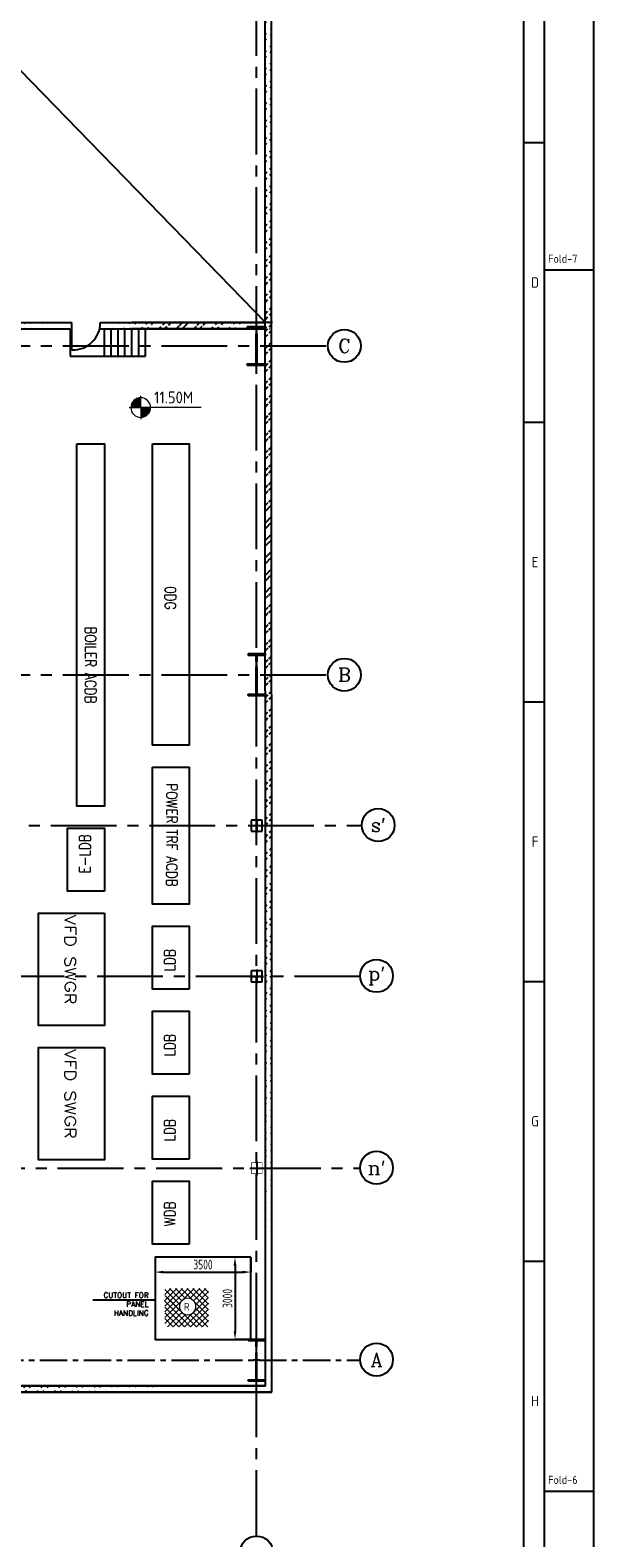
# Model space of a CAD drawing. Extents: x 18893 to 3351893, y -610358 to 406739.
# Tile 22 of 256: x 196801 to 217374, y 97790 to 152791. Entities that reach past the tile are written whole.
import ezdxf
from ezdxf.enums import TextEntityAlignment as Align

# ---------------------------------------------------------------- set-up
doc = ezdxf.new("R2010")
doc.units = 0
doc.header["$LTSCALE"] = 800
doc.header["$MEASUREMENT"] = 0
for name, pattern in [('CENTER', [2, 1.25, -0.25, 0.25, -0.25]), ('CENTER2', [1.125, 0.75, -0.125, 0.125, -0.125]), ('CONTINOUS', [0])]:
    doc.linetypes.add(name, pattern=pattern)
doc.layers.get('0').update_dxf_attribs({"linetype": 'CONTINUOUS'})
for name, color, linetype in [('0-7-COL', 2, 'CENTER'), ('Aux_col', 7, 'CONTINUOUS'), ('COL', 1, 'CENTER'), ('FORMAT', 7, 'CONTINUOUS'), ('GRID', 8, 'CENTER'), ('HATCH', 9, 'CONTINUOUS'), ('WALL', 6, 'CONTINUOUS')]:
    doc.layers.add(name, color=color, linetype=linetype)
for name, color, linetype, lineweight in [('DIM', 4, 'CONTINUOUS', 13), ('T', 3, 'CONTINUOUS', 15), ('TEXT', 3, 'CONTINUOUS', 15)]:
    doc.layers.add(name, color=color, linetype=linetype, lineweight=lineweight)
doc.styles.add('ROMANC', font='romanc')
doc.styles.add('ROMANS', font='ISO9.shx', dxfattribs={"width": 0.8})
doc.styles.add('S1', font='SIMPLEX.SHX', dxfattribs={"height": 200})
doc.styles.add('S3', font='ROMANS1.SHX', dxfattribs={"width": 0.8})
doc.styles.get("Standard").update_dxf_attribs({"font": 'ISO9'})
doc.dimstyles.get("Standard").update_dxf_attribs({"dimtxt": 0.18, "dimasz": 0.18, "dimexe": 0.18, "dimexo": 0.0625, "dimgap": 0.09, "dimtad": 0, "dimtih": 1, "dimtoh": 1, "dimdec": 4, "dimzin": 0, "dimdsep": 46, "dimtxsty": 'Standard', "dimcen": 0.09, "dimadec": 0, "dimazin": 0, "dimtfac": 1, "dimtdec": 4, "dimtofl": 0, "dimtmove": 0, "dimatfit": 3, "dimfxl": 0, "dimtolj": 1, "dimtzin": 0, "dimarcsym": 0})
doc.dimstyles.new('STANDARD$0', dxfattribs={"dimtxt": 250, "dimasz": 200, "dimexe": 0, "dimexo": 0, "dimgap": 100, "dimtad": 1, "dimdec": 0, "dimzin": 0, "dimdsep": 46, "dimtxsty": 'S1', "dimcen": 0, "dimadec": 0, "dimazin": 0, "dimtfac": 1, "dimtdec": 0, "dimtmove": 2, "dimatfit": 3, "dimfxl": 0, "dimtolj": 1, "dimtzin": 0, "dimarcsym": 0})

# ---------------------------------------------------------------- blocks, each defined once
blk = doc.blocks.new('A$C731D3036')
for p, q in [((-37.8, 265.66), (-37.8, 1816.5)), ((-37.8, 1389.61), (-26.68, 1389.61)), ((0, 1320.68), (-26.68, 1320.68)), ((-37.8, 1238.42), (-26.68, 1238.42)), ((-37.8, 1087.23), (-26.68, 1087.23)), ((-37.8, 936.04), (-26.68, 936.04)), ((-37.8, 784.85), (-26.68, 784.85)), ((0, 660.34), (-26.68, 660.34))]:
    blk.add_line(p, q)
for points in [[(0, 1869.86), (-2643.59, 1869.86), (-2643.59, 0), (0, 0)], [(-26.68, 1843.18), (-2616.91, 1843.18), (-2616.91, 26.68), (-26.68, 26.68)]]:
    blk.add_lwpolyline(points, close=True)
for s, p in [('Fold-7', (-24.68, 1324.64)), ('Fold-6', (-24.68, 664.3))]:
    blk.add_text(s, height=4.447).set_placement(p)
for s, p in [('D', (-31.82, 1314.01)), ('E', (-31.82, 1162.83)), ('F', (-31.82, 1011.64)), ('G', (-31.82, 860.45)), ('H', (-31.82, 709.26))]:
    blk.add_text(s, height=5.56).set_placement(p, align=Align.MIDDLE)
blk = doc.blocks.new('A$C1C927E47')
at = {"layer": 'COL'}
h = blk.add_hatch(dxfattribs=at)
h.set_pattern_fill('ANSI31', color=256, scale=100, style=0)
h.paths.add_polyline_path([(16, 0), (0, 0), (0, -710), (16, -710)])
h.paths.add_polyline_path([(16, 710), (0, 710), (0, 0), (16, 0)])
h.paths.add_polyline_path([(0, 710), (-16, 710), (-16, 0), (0, 0)])
h.paths.add_polyline_path([(0, 0), (-16, 0), (-16, -710), (0, -710)])
h.paths.add_polyline_path([(-310, -710), (-310, -760), (0, -760), (0, -710)])
h.paths.add_polyline_path([(310, -760), (310, -710), (0, -710), (0, -760)])
h.paths.add_polyline_path([(310, 710), (310, 760), (0, 760), (0, 710)])
h.paths.add_polyline_path([(-310, 760), (-310, 710), (0, 710), (0, 760)])
for p, q in [((310, 760), (-310, 760)), ((-310, 760), (-310, 710)), ((310, 710), (-310, 710)), ((-16, -710), (-16, 710)), ((16, -710), (16, 710)), ((310, 760), (310, 710)), ((-310, -710), (310, -710)), ((-310, -760), (-310, -710)), ((-310, -760), (310, -760)), ((310, -760), (310, -710))]:
    blk.add_line(p, q, dxfattribs=at)
at = {"layer": 'COL', "color": 2}
for p, q in [((0, -792), (0, 792)), ((44, 0), (-44, 0))]:
    blk.add_line(p, q, dxfattribs=at)
blk = doc.blocks.new('A$C41E52089')
at = {"layer": 'COL'}
h = blk.add_hatch(dxfattribs=at)
h.set_pattern_fill('ANSI31', color=256, scale=100, style=0)
h.paths.add_polyline_path([(310, -720), (0, -720), (0, -760), (310, -760)])
h.paths.add_polyline_path([(0, -720), (-310, -720), (-310, -760), (0, -760)])
h.paths.add_polyline_path([(0, 0), (-13, 0), (-13, -720), (0, -720)])
h.paths.add_polyline_path([(0, 720), (-13, 720), (-13, 0), (0, 0)])
h.paths.add_polyline_path([(12, 0), (0, 0), (0, -720), (12, -720)])
h.paths.add_polyline_path([(12, 720), (0, 720), (0, 0), (12, 0)])
h.paths.add_polyline_path([(310, 760), (0, 760), (0, 720), (12, 720), (310, 720)])
h.paths.add_polyline_path([(0, 760), (-310, 760), (-310, 720), (0, 720)])
for p, q in [((-310, 760), (310, 760)), ((-310, 760), (-310, 720)), ((-310, 720), (310, 720)), ((-13, -720), (-13, 720)), ((12, -720), (12, 720)), ((310, 760), (310, 720)), ((-310, -720), (310, -720)), ((-310, -760), (-310, -720)), ((-310, -760), (310, -760)), ((310, -760), (310, -720))]:
    blk.add_line(p, q, dxfattribs=at)
at = {"layer": 'COL', "color": 2}
for p, q in [((0, -800), (0, 800)), ((123, 0), (-123, 0))]:
    blk.add_line(p, q, dxfattribs=at)
blk = doc.blocks.new('A$C14326149')
at = {"layer": 'COL'}
h = blk.add_hatch(dxfattribs=at)
h.set_pattern_fill('ANSI31', color=256, scale=100, style=0)
h.paths.add_polyline_path([(310, 640), (0, 640), (0, 600), (310, 600)])
h.paths.add_polyline_path([(0, 600), (0, 640), (-310, 640), (-310, 600)])
h.paths.add_polyline_path([(0, -640), (0, -600), (-310, -600), (-310, -640)])
h.paths.add_polyline_path([(0, -600), (0, -640), (310, -640), (310, -600)])
h.paths.add_polyline_path([(-16, 0), (0, 0), (0, 600), (-16, 600)])
h.paths.add_polyline_path([(0, 0), (16, 0), (16, 600), (0, 600)])
h.paths.add_polyline_path([(16, 0), (0, 0), (0, -600), (16, -600)])
h.paths.add_polyline_path([(-16, -600), (0, -600), (0, 0), (-16, 0)])
for p, q in [((310, 640), (-310, 640)), ((-310, 640), (-310, 600)), ((310, 600), (-310, 600)), ((-16, -600), (-16, 600)), ((16, -600), (16, 600)), ((310, 640), (310, 600)), ((-310, -600), (310, -600)), ((-310, -640), (-310, -600)), ((-310, -640), (310, -640)), ((310, -640), (310, -600))]:
    blk.add_line(p, q, dxfattribs=at)
at = {"layer": 'COL', "color": 2}
for p, q in [((0, -672), (0, 672)), ((44, 0), (-44, 0))]:
    blk.add_line(p, q, dxfattribs=at)
blk = doc.blocks.new('*D218')
at = {"color": 9, "lineweight": -2}
for p, q in [((204859, 108024), (204278, 108024)), ((204278, 107724), (204278, 105324)), ((204859, 105024), (204278, 105024))]:
    blk.add_line(p, q, dxfattribs=at)
at = {"color": 9}
for points in [[(204228, 107724), (204328, 107724), (204278, 108024)], [(204228, 105324), (204328, 105324), (204278, 105024)]]:
    blk.add_solid(points, dxfattribs=at)
at = {"insert": (204003, 106524), "char_height": 350, "attachment_point": 5, "rotation": 90, "style": 'ROMANS'}
blk.add_mtext('\\A1;3000', dxfattribs=at)
blk = doc.blocks.new('*D219')
at = {"color": 9, "lineweight": -2}
for p, q in [((201359, 108024), (201359, 107485)), ((204859, 108024), (204859, 107485)), ((201659, 107485), (204559, 107485))]:
    blk.add_line(p, q, dxfattribs=at)
at = {"color": 9}
for points in [[(201659, 107535), (201659, 107435), (201359, 107485)], [(204559, 107535), (204559, 107435), (204859, 107485)]]:
    blk.add_solid(points, dxfattribs=at)
at = {"insert": (203109, 107760), "char_height": 350, "attachment_point": 5, "style": 'ROMANS'}
blk.add_mtext('\\A1;3500', dxfattribs=at)
blk = doc.blocks.new('*X33')
at = {"color": 0}
for p, q in [((36226, 29425), (36330, 29425)), ((36080, 29200), (36330, 29200)), ((36081, 29225), (36330, 29225)), ((36085, 29250), (36330, 29250)), ((36092, 29275), (36330, 29275)), ((36102, 29300), (36330, 29300)), ((36115, 29325), (36330, 29325)), ((36132, 29350), (36330, 29350)), ((36154, 29375), (36330, 29375)), ((36183, 29400), (36330, 29400))]:
    blk.add_line(p, q, dxfattribs=at)
blk = doc.blocks.new('LL')
for p, q in [((-1136, 0), (-711, 0)), ((-711, 0), (-711, 423)), ((1493, 0), (-711, 0)), ((-711, 0), (-711, -418))]:
    blk.add_line(p, q)
for start, end in [(90, 180), (180, 270), (0, 90), (270, 0)]:
    blk.add_arc((-711, 0), 360, start, end)
at = {"xscale": 1.440000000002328, "yscale": 1.440000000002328, "zscale": 1.440000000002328}
blk.add_blockref('*X33', (-53026, -42044), dxfattribs=at)
at = {"xscale": 1.440000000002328, "yscale": 1.440000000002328, "zscale": 1.440000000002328, "rotation": 180}
blk.add_blockref('*X33', (51604, 42044), dxfattribs=at)

msp = doc.modelspace()

# ---------------------------------------------------------------- hatches: boundary and pattern name
at = {"layer": 'HATCH'}
h = msp.add_hatch(dxfattribs=at)
h.set_pattern_fill('ANSI32', color=256, scale=1200, style=0)
h.set_pattern_definition([(45, (120180.1, 15250.4), (-318.198, 318.198), []), (45, (120392.25, 15250.4), (-318.198, 318.198), [])])
edge = h.paths.add_edge_path()
edge.add_line((205390.22, 103333.93), (205381.65, 164283.93))
edge.add_line((205620.22, 103103.93), (205611.21, 164553.93))
h = msp.add_hatch(dxfattribs=at)
h.set_pattern_fill('ANSI32', color=256, scale=1200, style=0)
h.set_pattern_definition([(45, (98559.2, 14959.23), (-318.198, 318.198), []), (45, (98771.33, 14959.23), (-318.198, 318.198), [])])
edge = h.paths.add_edge_path()
edge.add_line((174295.22, 141893.93), (198257.27, 141893.93))
edge.add_line((174065.22, 142123.93), (183385.22, 142123.93))
h = msp.add_hatch(dxfattribs=at)
h.set_pattern_fill('ANSI32', color=256, scale=1200, style=0)
h.set_pattern_definition([(45, (95244.44, 5753.7), (-318.198, 318.198), []), (45, (95456.57, 5753.7), (-318.198, 318.198), [])])
edge = h.paths.add_edge_path()
edge.add_line((184065.22, 142123.93), (198325.31, 142123.93))
edge.add_line((184037.27, 141893.93), (198262.31, 141893.93))
h = msp.add_hatch(dxfattribs=at)
h.set_pattern_fill('ANSI32', color=256, scale=1200, style=0)
h.set_pattern_definition([(45, (110540.54, 5753.7), (-318.198, 318.198), []), (45, (110752.67, 5753.7), (-318.198, 318.198), [])])
edge = h.paths.add_edge_path()
edge.add_line((199361.31, 142123.93), (205640.22, 142123.93))
edge.add_line((199333.36, 141893.93), (205640.22, 141893.93))
h = msp.add_hatch(dxfattribs=at)
h.set_pattern_fill('ANSI32', color=256, scale=1200, style=0)
h.set_pattern_definition([(45, (99685.43, 5752.2), (-318.198, 318.198), []), (45, (99897.56, 5752.2), (-318.198, 318.198), [])])
edge = h.paths.add_edge_path()
edge.add_line((205620.22, 103103.93), (173125.8, 103103.74))
edge.add_line((205390.22, 103333.93), (173125.8, 103333.93))

# ---------------------------------------------------------------- linework, layer by layer
for p, q in [((195102.71, 152697.19), (205390.22, 142123.93)), ((198262.31, 141893.93), (198262.31, 140893.93)), ((199512.31, 140893.93), (199512.31, 141893.93)), ((199762.31, 140893.93), (199762.31, 141893.93)), ((200012.31, 140893.93), (200012.31, 141893.93)), ((200262.31, 140893.93), (200262.31, 141893.93)), ((200512.31, 140893.93), (200512.31, 141893.93)), ((200762.31, 140893.93), (200762.31, 141893.93)), ((201012.31, 140893.93), (201012.31, 141893.93)), ((198262.31, 140893.93), (201012.31, 140893.93))]:
    msp.add_line(p, q)
for points in [[(198510.58, 137705.9), (199510.58, 137705.9), (199510.58, 124478), (198510.58, 124478)], [(201260.58, 137705.9), (202610.58, 137705.9), (202610.58, 126705.9), (201260.58, 126705.9)], [(201260.58, 125905.9), (202610.58, 125905.9), (202610.58, 120905.9), (201260.58, 120905.9)], [(199510.58, 121378), (198160.58, 121378), (198160.58, 123678), (199510.58, 123678)], [(199510.58, 120578), (199510.58, 116478), (197110.58, 116478), (197110.58, 120578)], [(202610.58, 117805.9), (201260.58, 117805.9), (201260.58, 120105.9), (202610.58, 120105.9)], [(202610.58, 114705.9), (201260.58, 114705.9), (201260.58, 117005.9), (202610.58, 117005.9)], [(199510.58, 115678), (199510.58, 111578), (197110.58, 111578), (197110.58, 115678)], [(202610.58, 111605.9), (201260.58, 111605.9), (201260.58, 113905.9), (202610.58, 113905.9)], [(202610.58, 108505.9), (201260.58, 108505.9), (201260.58, 110805.9), (202610.58, 110805.9)]]:
    msp.add_lwpolyline(points, close=True)
at = {"layer": '0-7-COL', "linetype": 'Continuous'}
for centre in [(208268.28, 141273.93), (208268.28, 129273.93), (209504.38, 123791.89), (209443.43, 118291.89), (209443.43, 111291.89), (209443.43, 104291.89), (205062.74, 97257.46)]:
    msp.add_circle(centre, 600, dxfattribs=at)
at = {"layer": 'Aux_col'}
for p, q in [((204820.95, 123773.93), (205320.95, 123773.93)), ((205270.95, 123973.93), (204870.95, 123973.93)), ((204870.95, 123973.93), (204870.95, 123573.93)), ((205070.95, 124023.93), (205070.95, 123523.93)), ((205270.95, 123573.93), (205270.95, 123973.93)), ((204870.95, 123573.93), (205270.95, 123573.93)), ((204820.95, 118273.93), (205320.95, 118273.93)), ((205270.95, 118473.93), (204870.95, 118473.93)), ((204870.95, 118473.93), (204870.95, 118073.93)), ((205070.95, 118523.93), (205070.95, 118023.93)), ((205270.95, 118073.93), (205270.95, 118473.93)), ((204870.95, 118073.93), (205270.95, 118073.93)), ((204820.95, 111273.93), (205320.95, 111273.93)), ((205070.95, 111523.93), (205070.95, 111023.93))]:
    msp.add_line(p, q, dxfattribs=at)
at = {"layer": 'Aux_col', "const_width": 20, "flags": 128}
for points in [[(205270.95, 111473.93), (204870.95, 111473.93)], [(204870.95, 111473.93), (204870.95, 111073.93)], [(205270.95, 111073.93), (205270.95, 111473.93)], [(204870.95, 111073.93), (205270.95, 111073.93)]]:
    msp.add_lwpolyline(points, dxfattribs=at)
at = {"layer": 'FORMAT'}
msp.add_lwpolyline([(204859.49, 108023.93), (201359.49, 108023.93), (201359.49, 105023.93), (204859.49, 105023.93)], close=True, dxfattribs=at)
at = {"layer": 'GRID', "linetype": 'CENTER2', "ltscale": 4}
for p, q in [((205065.22, 97857.44), (205065.22, 165000.35)), ((172797.01, 141273.93), (207668.28, 141273.93)), ((172797.01, 129273.93), (207668.28, 129273.93)), ((183156.09, 123773.92), (208904.65, 123773.92)), ((208843.7, 118273.93), (183446.99, 118273.93)), ((183404.47, 111273.93), (208843.7, 111273.93))]:
    msp.add_line(p, q, dxfattribs=at)
at = {"layer": 'GRID'}
msp.add_line((173157.14, 104273.93), (208843.7, 104273.93), dxfattribs=at)
at = {"layer": 'TEXT', "flags": 128}
for points in [[(201703.55, 106440.96), (202149.05, 106887.36)], [(201721.55, 106671.21), (201937.55, 106887.36)], [(201721.55, 106247.01), (202362.05, 106887.36)], [(201721.55, 106034.76), (202573.55, 106887.36)], [(201721.55, 105822.66), (202786.55, 106887.36)], [(201721.55, 106847.01), (202261.55, 106306.41)], [(201892.55, 106887.36), (202339.55, 106440.96)], [(202105.55, 106887.36), (202474.55, 106518.51)], [(202317.05, 106887.36), (203310.05, 105894.96)], [(202530.05, 106887.36), (203310.05, 106107.06)], [(202629.05, 106518.51), (202998.05, 106887.36)], [(202741.55, 106887.36), (203310.05, 106319.31)], [(202764.05, 106440.96), (203211.05, 106887.36)], [(202842.05, 106306.41), (203310.05, 106774.71)], [(202954.55, 106887.36), (203310.05, 106531.41)], [(203166.05, 106887.36), (203310.05, 106743.51)], [(201703.55, 106440.96), (202653.05, 105491.61)], [(201721.55, 106634.91), (202870.55, 105486.36)], [(201721.55, 106210.71), (202440.05, 105491.61)], [(201808.55, 106547.01), (202870.55, 105486.36)], [(202233.05, 105486.36), (203310.05, 106562.61)], [(202440.05, 105491.61), (203310.05, 106350.51)], [(201721.55, 105610.56), (202261.55, 106151.16)], [(201721.55, 105998.46), (202233.05, 105486.36)], [(201721.55, 105786.36), (202026.05, 105491.61)], [(201814.55, 105491.61), (202339.55, 106016.61)], [(202026.05, 105491.61), (202474.55, 105939.06)], [(202629.05, 105939.06), (203077.55, 105491.61)], [(202653.05, 105491.61), (203310.05, 106138.26)], [(202764.05, 106016.61), (203289.05, 105491.61)], [(202842.05, 106151.16), (203310.05, 105682.86)], [(202870.55, 105486.36), (203310.05, 105926.16)], [(203077.55, 105491.61), (203310.05, 105714.06)]]:
    msp.add_lwpolyline(points, dxfattribs=at)
msp.add_lwpolyline([(202851.05, 106228.71, 1), (202251.05, 106228.71, 1), (202851.05, 106228.71)], format="xyb", dxfattribs=at)
at = {"layer": 'WALL'}
for p, q in [((205620.22, 103103.93), (205611.21, 164553.93)), ((205390.22, 103333.93), (205381.25, 164323.98)), ((183619.74, 142123.93), (198325.31, 142123.93)), ((194176.89, 142123.93), (198325.31, 142123.93)), ((198325.31, 141123.93), (198325.31, 142123.93)), ((199361.31, 142123.93), (205390.22, 142123.93)), ((199361.31, 142123.93), (205390.22, 142123.93)), ((199762.31, 142123.93), (199762.31, 142123.93)), ((205640.22, 142123.93), (200516.23, 142123.93)), ((174065.22, 141893.93), (198257.23, 141893.93)), ((174295.22, 141893.93), (198257.27, 141893.93)), ((184065.22, 141893.93), (198262.31, 141893.93)), ((199333.36, 141893.93), (205390.22, 141893.93)), ((205390.22, 141893.93), (200516.23, 141893.93)), ((205065.54, 139043.93), (205067.14, 139043.93)), ((205390.22, 103333.93), (173125.8, 103333.93)), ((205620.22, 103103.93), (173125.8, 103103.74)), ((190065.22, 103333.93), (205390.22, 103333.93)), ((190065.22, 103103.93), (205620.22, 103103.93))]:
    msp.add_line(p, q, dxfattribs=at)
msp.add_arc((198355.34, 142129.47), 1005.99, 268.289705, 359.684329, dxfattribs=at)

# ---------------------------------------------------------------- block references
at = {"color": 1, "linetype": 'CONTINOUS', "lineweight": 15, "xscale": 67.46500254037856, "yscale": 67.46500254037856, "zscale": 67.46500254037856}
msp.add_blockref('A$C731D3036', (217374.11, 54937.17), dxfattribs=at)
at = {"layer": 'COL', "xscale": 1.09090909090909, "yscale": 1.09090909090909, "zscale": 1.09090909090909}
msp.add_blockref('A$C14326149', (205065.22, 141273.93), dxfattribs=at)
at = {"layer": 'COL'}
for name, p in [('A$C1C927E47', (205065.22, 129273.93)), ('A$C41E52089', (205065.22, 104273.93))]:
    msp.add_blockref(name, p, dxfattribs=at)
at = {"layer": 'TEXT'}
ref = msp.add_blockref('LL', (201546.36, 139023.12), dxfattribs=at)
ref.add_attrib('LEVEL', '11.50M', (201324.63, 139177.31), dxfattribs={"layer": '0', "height": 432, "flags": 4})

# ---------------------------------------------------------------- texts
at = {"layer": '0-7-COL', "color": 4, "linetype": 'Continuous', "style": 'ROMANC'}
for s, p in [('C', (208268.28, 141273.93)), ('B', (208268.28, 129273.93)), ("s'", (209504.38, 123791.89)), ("p'", (209443.43, 118291.89)), ("n'", (209443.43, 111291.89)), ('A', (209443.43, 104291.89))]:
    msp.add_text(s, height=500, dxfattribs=at).set_placement(p, align=Align.MIDDLE)
at = {"layer": 'T'}
for s, rotation, style, width, p in [('0DG', 270, 'S3', 0.8, (201719.64, 132505.21)), ('BOILER ACDB', 270, 'S3', 0.8, (198804.64, 131034.95)), ('POWER TRF ACDB', 270, 'S3', 0.8, (201772.64, 125313.41)), ('E-LDB', 90, 'S3', 0.8, (198998.51, 122031.77)), ('VFD SWGR', 270, 'ROMANC', 1.2, (198066.87, 120512.46)), ('LDB', 90, 'S3', 0.8, (202098.51, 118459.67)), ('LDB', 90, 'S3', 0.8, (202098.51, 115359.67)), ('VFD SWGR', 270, 'ROMANC', 1.2, (198066.87, 115612.46)), ('LDB', 90, 'S3', 0.8, (202098.51, 112259.67)), ('WDB', 90, 'S3', 0.8, (202098.51, 109159.67))]:
    msp.add_text(s, height=400, rotation=rotation, dxfattribs=dict(at, style=style, width=width)).set_placement(p)
at = {"layer": 'T', "insert": (201124.62, 106741.48), "char_height": 196, "attachment_point": 3, "style": 'ROMANC'}
msp.add_mtext_dynamic_manual_height_columns('CUTOUT FOR PANEL HANDLING', width=2143.3696, gutter_width=2000, heights=[0], dxfattribs=at)
at = {"layer": 'TEXT', "style": 'ROMANS'}
msp.add_text('R', height=275, dxfattribs=at).set_placement((202416.05, 106081.68))

# ---------------------------------------------------------------- dimensions: what is measured, and where the dimension line sits
for base, p1, p2, angle, picture, middle in [((204859.49, 107485.26), (201359.49, 108023.93), (204859.49, 108023.93), 180, '*D219', (203109.49, 107760.26)), ((204278.05, 105023.93), (204859.49, 108023.93), (204859.49, 105023.93), 90, '*D218', (204003.05, 106523.93))]:
    dim = msp.add_linear_dim(base=base, p1=p1, p2=p2, angle=angle, dimstyle='STANDARD$0', override={"dimtxt": 350, "dimasz": 300, "dimtxsty": 'ROMANS', "dimclrd": 9, "dimclre": 9, "dimclrt": 256, "dimtix": 1, "dimatfit": 0})
    dim.commit()
    dim.dimension.update_dxf_attribs({"geometry": picture, "text_midpoint": middle})

# ---------------------------------------------------------------- leaders
at = {"layer": 'DIM'}
msp.add_leader([(201359.49, 106462.09), (199085.91, 106462.09)], dimstyle='Standard', override={"dimscale": 200, "dimtxt": 2, "dimasz": 1, "dimexe": 0, "dimexo": 0, "dimgap": 0.5, "dimtad": 0, "dimtih": 0, "dimtoh": 0, "dimdec": 0, "dimcen": 0, "dimclrd": 256, "dimclre": 256, "dimclrt": 256, "dimtdec": 0, "dimtofl": 1, "dimatfit": 0, "dimfxl": 0}, dxfattribs=at)

doc.saveas('drawing.dxf')
